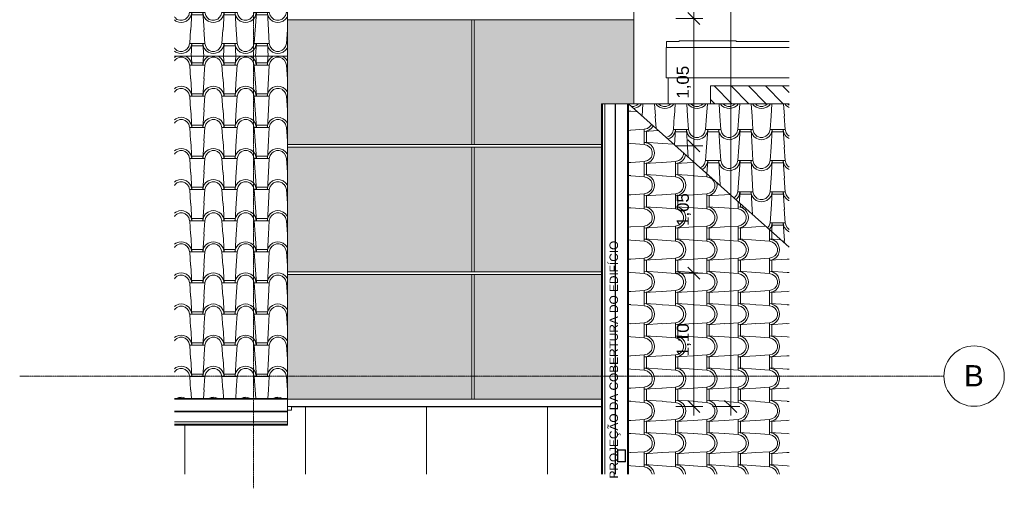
# Model space of a CAD drawing. Header units: millimetres. Extents: x -12134 to 14098, y -6837 to 7978.
# Tile 1 of 5: x -12134 to -3991, y -6837 to -2960. Entities that reach past the tile are written whole.
import ezdxf

# ---------------------------------------------------------------- set-up
doc = ezdxf.new("R2010")
doc.units = ezdxf.units.MM
doc.linetypes.add('_Tracejado médio', pattern=[4, 3, -1])
doc.linetypes.add('_Traço - ponto', pattern=[16, 12, -2, 0, -2])
for name, color, linetype, lineweight in [('A-ANNO-DIMS', 211, 'Continuous', 9), ('A-ANNO-DIMS-50', 211, 'Continuous', 9), ('A-CLNG-PATT', 13, 'Continuous', 18), ('A-DETL', 90, 'Continuous', 18), ('A-FLOR-PATT', 8, 'Continuous', 18), ('A-GENM', 13, 'Continuous', 18), ('A-GLAZ-CURT', 52, 'Continuous', 18), ('A-GLAZ-CWMG', 51, 'Continuous', 18), ('A-ROOF', 132, 'Continuous', 18), ('A-ROOF-OTLN', 132, 'Continuous', 18), ('A-ROOF-PATT', 132, 'Continuous', 18), ('A-WALL', 113, 'Continuous', 18), ('G-ANNO-TEXT', 231, 'Continuous', 9), ('S-COLS', 52, 'Continuous', 18), ('S-GRID', 1, 'Continuous', 9), ('S-GRID-IDEN', 1, 'Continuous', 9)]:
    doc.layers.add(name, color=color, linetype=linetype, lineweight=lineweight)
doc.styles.add('Arial', font='arial.ttf', dxfattribs={"height": 175})
doc.styles.add('Arial_2', font='arial.ttf', dxfattribs={"height": 100})
doc.styles.add('Arial_3', font='arial.ttf', dxfattribs={"height": 70})
doc.dimstyles.new('Diagonal_-_2_0mm_Arial', dxfattribs={"dimscale": 304.8, "dimtxt": 102.02594, "dimasz": 0.328084, "dimexe": 0.246063, "dimexo": 0.0625, "dimgap": 0.024606, "dimtad": 1, "dimlfac": 0.001, "dimrnd": 0.01, "dimzin": 0, "dimdsep": 46, "dimtxsty": 'Arial_2', "dimblk1": 'OBLIQUE', "dimblk2": 'OBLIQUE', "dimsah": 1, "dimcen": 0.09, "dimdle": 0.246063, "dimadec": 0, "dimazin": 0, "dimtfac": 1, "dimtdec": 4, "dimtix": 1, "dimtmove": 0, "dimatfit": 3, "dimfxl": 0.492126, "dimfxlon": 1, "dimtvp": 1, "dimtolj": 1, "dimtzin": 0, "dimarcsym": 2})

# ---------------------------------------------------------------- blocks, each defined once
blk = doc.blocks.new('Generic Models 19 - Generic Models 19-3087287-COBERTURA DE VIDRO - ENTRADA')
at = {"layer": 'A-GENM'}
for p, q in [((-6678.6, -3140), (-6785.9, -3140)), ((-6785.9, -3140), (-6785.9, -3190)), ((-6207, -3135.1), (-6678.6, -3135.1)), ((-6678.6, -3135.1), (-6678.6, -3140)), ((-6207, -3140), (-6207, -3135.1)), ((-5769.5, -3140), (-6207, -3140)), ((-6785.9, -3190), (-5769.5, -3190))]:
    blk.add_line(p, q, dxfattribs=at)
blk = doc.blocks.new('Rectangular Mullion - 6x12 cm metal-3947380-COBERTURA DE VIDRO - ENTRADA')
at = {"layer": 'A-GLAZ-CWMG'}
for p, q in [((-8385.8, -6099), (-7322.1, -6099)), ((-7101.5, -6099), (-7100.1, -6099)), ((-8385.8, -6159), (-7322.1, -6159)), ((-7322.1, -6163.8), (-8385.8, -6163.8)), ((-7101.5, -6159), (-7100.1, -6159)), ((-7100.1, -6163.8), (-7101.5, -6163.8))]:
    blk.add_line(p, q, dxfattribs=at)
blk = doc.blocks.new('System Panel - Vidro 2cm escuro2-V2-COBERTURA DE VIDRO - ENTRADA')
at = {"layer": 'A-GLAZ-CURT'}
blk.add_hatch(color=256, dxfattribs=at).paths.add_polyline_path([(-8375.8, -3993.6), (-7322.1, -3993.6), (-7322.1, -3655.1), (-7101.5, -3655.1), (-7101.5, -3993.6), (-7100.1, -3993.6), (-7100.1, -3655.1), (-7054.9, -3655.1), (-7054.9, -2960.4), (-8375.8, -2960.4)], flags=0)
blk.add_line((-7054.9, -2960.4), (-8375.8, -2960.4), dxfattribs=at)
blk = doc.blocks.new('System Panel - Vidro 2cm escuro2-V1-COBERTURA DE VIDRO - ENTRADA')
at = {"layer": 'A-GLAZ-CURT'}
blk.add_hatch(color=256, dxfattribs=at).paths.add_polyline_path([(-8395.8, -1886.8), (-8395.8, -853.6), (-9918.6, -853.6), (-9918.6, -1886.8)], flags=0)
blk.add_line((-8395.8, -853.6), (-9918.6, -853.6), dxfattribs=at)
blk = doc.blocks.new('System Panel - Vidro 2cm escuro2-V3-COBERTURA DE VIDRO - ENTRADA')
at = {"layer": 'A-GLAZ-CURT'}
h = blk.add_hatch(color=256, dxfattribs=at)
h.paths.add_polyline_path([(-8375.8, -5047), (-7322.1, -5047), (-7322.1, -4013.8), (-8375.8, -4013.8), (-8375.8, -4136.5)], flags=0)
h.paths.add_polyline_path([(-7101.5, -5047), (-7100.1, -5047), (-7100.1, -4013.8), (-7101.5, -4013.8), (-7101.5, -4136.5)], flags=0)
for p, q in [((-7322.1, -4013.8), (-8375.8, -4013.8)), ((-7100.1, -4013.8), (-7101.5, -4013.8))]:
    blk.add_line(p, q, dxfattribs=at)
blk = doc.blocks.new('System Panel - Vidro 2cm escuro2-V4-COBERTURA DE VIDRO - ENTRADA')
at = {"layer": 'A-GLAZ-CURT'}
blk.add_hatch(color=256, dxfattribs=at).paths.add_polyline_path([(-8395.8, -6099), (-8395.8, -5067.2), (-9918.6, -5067.2), (-9918.6, -6093.5), (-9965.8, -6093.5), (-9965.8, -6094.9), (-9918.6, -6094.9), (-9918.6, -6099)], flags=0)
for p, q in [((-8395.8, -5067.2), (-9918.6, -5067.2)), ((-9965.8, -6093.5), (-9965.8, -6094.9))]:
    blk.add_line(p, q, dxfattribs=at)
blk = doc.blocks.new('Rectangular Mullion - 6x12 cm metal-3947385-COBERTURA DE VIDRO - ENTRADA')
at = {"layer": 'A-GLAZ-CWMG'}
for p, q in [((-9918.6, -6099), (-8385.8, -6099)), ((-9918.6, -6159), (-8385.8, -6159)), ((-8385.8, -6163.8), (-9885.3, -6163.8))]:
    blk.add_line(p, q, dxfattribs=at)
blk = doc.blocks.new('Rectangular Mullion - 2x5 cm metal-V9-COBERTURA DE VIDRO - ENTRADA')
at = {"layer": 'A-GLAZ-CWMG'}
for p, q in [((-8385.8, -3993.6), (-7322.1, -3993.6)), ((-8385.8, -4013.6), (-7322.1, -4013.6)), ((-7101.5, -3993.6), (-7100.1, -3993.6)), ((-7101.5, -4013.6), (-7100.1, -4013.6))]:
    blk.add_line(p, q, dxfattribs=at)
blk = doc.blocks.new('Rectangular Mullion - 2x5 cm metal-V7-COBERTURA DE VIDRO - ENTRADA')
at = {"layer": 'A-GLAZ-CWMG'}
for p, q in [((-9918.6, -833.4), (-8385.8, -833.4)), ((-9918.6, -853.4), (-8385.8, -853.4))]:
    blk.add_line(p, q, dxfattribs=at)
blk = doc.blocks.new('Rectangular Mullion - 2x5 cm metal-4019198-COBERTURA DE VIDRO - ENTRADA')
at = {"layer": 'A-GLAZ-CWMG'}
for p, q in [((-8395.8, -5067), (-8375.8, -5067)), ((-8395.8, -5067), (-8395.8, -6099)), ((-8375.8, -5067), (-8375.8, -6099))]:
    blk.add_line(p, q, dxfattribs=at)
blk = doc.blocks.new('Rectangular Mullion - 2x5 cm metal-V10-COBERTURA DE VIDRO - ENTRADA')
at = {"layer": 'A-GLAZ-CWMG'}
for p, q in [((-8395.8, 2306.8), (-8375.8, 2306.8)), ((-8395.8, 2306.8), (-8395.8, 1273.4)), ((-8375.8, 2306.8), (-8375.8, 1273.4)), ((-8375.8, 1273.4), (-8395.8, 1273.4))]:
    blk.add_line(p, q, dxfattribs=at)
blk = doc.blocks.new('Generic Models 1 - Generic Models 24-4258923-COBERTURA DE VIDRO - ENTRADA')
at = {"layer": 'A-GENM'}
for p, q in [((-10677.4, -359.1), (-10777.4, -359.1)), ((-10777.4, -359.1), (-10777.4, -424.1)), ((-10775.4, -361.1), (-10679.4, -361.1)), ((-10775.4, -422.1), (-10775.4, -361.1)), ((-10679.4, -361.1), (-10679.4, -422.1)), ((-10677.4, -424.1), (-10677.4, -359.1)), ((-10777.4, -424.1), (-10677.4, -424.1)), ((-10777.4, -433.6), (-10777.4, -432.2)), ((-10679.4, -422.1), (-10775.4, -422.1)), ((-10677.4, -432.2), (-10677.4, -433.6)), ((-7189.6, -6518.3), (-7189.6, -6618.3)), ((-7124.6, -6518.3), (-7189.6, -6518.3)), ((-7187.6, -6520.3), (-7126.6, -6520.3)), ((-7187.6, -6616.3), (-7187.6, -6520.3)), ((-7126.6, -6520.3), (-7126.6, -6616.3)), ((-7124.6, -6618.3), (-7124.6, -6518.3)), ((-7101.5, -6518.3), (-7100.1, -6518.3)), ((-7189.6, -6618.3), (-7124.6, -6618.3)), ((-7126.6, -6616.3), (-7187.6, -6616.3)), ((-7100.1, -6618.3), (-7101.5, -6618.3))]:
    blk.add_line(p, q, dxfattribs=at)
blk = doc.blocks.new('ORNAMENTO SUPERIOR - ORNAMENTO SUPERIOR-4323885-COBERTURA DE VIDRO - ENTRADA')
at = {"layer": 'A-GENM'}
for p, q in [((-7054.9, -2874.7), (-7054.9, -3655.1)), ((-5769.5, -2874.7), (-7054.9, -2874.7)), ((-6770.8, -3655.1), (-6770.8, -3440))]:
    blk.add_line(p, q, dxfattribs=at)
blk = doc.blocks.new('Grid - Head Grid-11506-COBERTURA DE VIDRO - ENTRADA')
at = {"layer": 'S-GRID-IDEN'}
blk.add_circle((0, 0), 5, dxfattribs=at)
blk = doc.blocks.new('DIMBLOCK8-COBERTURA DE VIDRO - ENTRADA')
at = {"layer": 'A-ANNO-DIMS-50', "lineweight": 18}
for p, q in [((-6557.9, -1897.8), (-6607.9, -1847.8)), ((-6557.9, -1897.8), (-6507.9, -1947.8)), ((-6557.9, -2951.2), (-6607.9, -2901.2)), ((-6557.9, -2951.2), (-6507.9, -3001.2))]:
    blk.add_line(p, q, dxfattribs=at)
at = {"layer": 'A-ANNO-DIMS-50'}
for p, q in [((-6707.9, -1897.8), (-6482.9, -1897.8)), ((-6557.9, -1897.8), (-6707.9, -1897.8)), ((-6557.9, -1897.8), (-6557.9, -2951.2)), ((-6707.9, -2951.2), (-6482.9, -2951.2)), ((-6557.9, -2951.2), (-6707.9, -2951.2))]:
    blk.add_line(p, q, dxfattribs=at)
at = {"layer": 'A-ANNO-DIMS-50', "color": 0, "insert": (-6699.9, -2560.2), "char_height": 100, "width": 325.653, "attachment_point": 1, "rotation": 90, "line_spacing_factor": 0.941778, "style": 'Arial_2'}
blk.add_mtext('1,05', dxfattribs=at)
blk = doc.blocks.new('_Oblique')
at = {"color": 0, "linetype": 'ByBlock', "lineweight": -2}
blk.add_line((-0.5, -0.5), (0.5, 0.5), dxfattribs=at)
blk = doc.blocks.new('DIMBLOCK9-COBERTURA DE VIDRO - ENTRADA')
at = {"layer": 'A-ANNO-DIMS-50', "lineweight": 18}
for p, q in [((-6557.9, -2951.2), (-6607.9, -2901.2)), ((-6557.9, -2951.2), (-6507.9, -3001.2)), ((-6557.9, -4004.6), (-6607.9, -3954.6)), ((-6557.9, -4004.6), (-6507.9, -4054.6))]:
    blk.add_line(p, q, dxfattribs=at)
at = {"layer": 'A-ANNO-DIMS-50'}
for p, q in [((-6707.9, -2951.2), (-6482.9, -2951.2)), ((-6557.9, -2951.2), (-6707.9, -2951.2)), ((-6557.9, -2951.2), (-6557.9, -4004.6)), ((-6707.9, -4004.6), (-6482.9, -4004.6)), ((-6557.9, -4004.6), (-6707.9, -4004.6))]:
    blk.add_line(p, q, dxfattribs=at)
at = {"layer": 'A-ANNO-DIMS-50', "color": 0, "insert": (-6699.9, -3613.6), "char_height": 100, "width": 325.653, "attachment_point": 1, "rotation": 90, "line_spacing_factor": 0.941778, "style": 'Arial_2'}
blk.add_mtext('1,05', dxfattribs=at)
blk = doc.blocks.new('DIMBLOCK10-COBERTURA DE VIDRO - ENTRADA')
at = {"layer": 'A-ANNO-DIMS-50', "lineweight": 18}
for p, q in [((-6557.9, -4004.6), (-6607.9, -3954.6)), ((-6557.9, -4004.6), (-6507.9, -4054.6)), ((-6557.9, -5058), (-6607.9, -5008)), ((-6557.9, -5058), (-6507.9, -5108))]:
    blk.add_line(p, q, dxfattribs=at)
at = {"layer": 'A-ANNO-DIMS-50'}
for p, q in [((-6707.9, -4004.6), (-6482.9, -4004.6)), ((-6557.9, -4004.6), (-6707.9, -4004.6)), ((-6557.9, -4004.6), (-6557.9, -5058)), ((-6707.9, -5058), (-6482.9, -5058)), ((-6557.9, -5058), (-6707.9, -5058))]:
    blk.add_line(p, q, dxfattribs=at)
at = {"layer": 'A-ANNO-DIMS-50', "color": 0, "insert": (-6699.9, -4667), "char_height": 100, "width": 325.653, "attachment_point": 1, "rotation": 90, "line_spacing_factor": 0.941778, "style": 'Arial_2'}
blk.add_mtext('1,05', dxfattribs=at)
blk = doc.blocks.new('DIMBLOCK11-COBERTURA DE VIDRO - ENTRADA')
at = {"layer": 'A-ANNO-DIMS-50', "lineweight": 18}
for p, q in [((-6557.9, -5058), (-6607.9, -5008)), ((-6557.9, -5058), (-6507.9, -5108)), ((-6557.9, -6159), (-6607.9, -6109)), ((-6557.9, -6159), (-6507.9, -6209))]:
    blk.add_line(p, q, dxfattribs=at)
at = {"layer": 'A-ANNO-DIMS-50'}
for p, q in [((-6707.9, -5058), (-6482.9, -5058)), ((-6557.9, -5058), (-6707.9, -5058)), ((-6557.9, -5058), (-6557.9, -6234)), ((-6707.9, -6159), (-6482.9, -6159)), ((-6557.9, -6159), (-6707.9, -6159))]:
    blk.add_line(p, q, dxfattribs=at)
at = {"layer": 'A-ANNO-DIMS-50', "color": 0, "insert": (-6699.9, -5744.2), "char_height": 100, "width": 325.653, "attachment_point": 1, "rotation": 90, "line_spacing_factor": 0.941778, "style": 'Arial_2'}
blk.add_mtext('1,10', dxfattribs=at)
blk = doc.blocks.new('DIMBLOCK12-COBERTURA DE VIDRO - ENTRADA')
at = {"layer": 'A-ANNO-DIMS-50'}
for p, q in [((-6253.6, -6234), (-6253.6, 2443.1)), ((-6403.6, 2368.1), (-6178.6, 2368.1)), ((-6253.6, 2368.1), (-6403.6, 2368.1)), ((-6403.6, -6159), (-6178.6, -6159)), ((-6253.6, -6159), (-6403.6, -6159))]:
    blk.add_line(p, q, dxfattribs=at)
at = {"layer": 'A-ANNO-DIMS-50', "lineweight": 18}
for p, q in [((-6253.6, 2368.1), (-6303.6, 2418.1)), ((-6253.6, 2368.1), (-6203.6, 2318.1)), ((-6253.6, -6159), (-6303.6, -6109)), ((-6253.6, -6159), (-6203.6, -6209))]:
    blk.add_line(p, q, dxfattribs=at)
at = {"layer": 'A-ANNO-DIMS-50', "color": 0, "insert": (-6395.6, -2031.1), "char_height": 100, "width": 325.653, "attachment_point": 1, "rotation": 90, "line_spacing_factor": 0.941778, "style": 'Arial_2'}
blk.add_mtext('8,53', dxfattribs=at)

msp = doc.modelspace()

# ---------------------------------------------------------------- hatches: boundary and pattern name
at = {"layer": 'A-CLNG-PATT', "lineweight": 25}
h = msp.add_hatch(dxfattribs=at)
h.set_pattern_fill('FP_3', color=256, style=0, pattern_type=2)
h.set_pattern_definition([(135, (-4061.11, -6545.02), (-70.7107, -70.7107), [])])
h.paths.add_polyline_path([(-5769.535, -3655.147), (-5769.535, -3508.492), (-6421.115, -3508.492), (-6421.115, -3655.147)], flags=0)
at = {"layer": 'A-FLOR-PATT'}
h = msp.add_hatch(dxfattribs=at)
h.set_pattern_fill('FP_2', color=256, style=0, pattern_type=2)
h.set_pattern_definition([(180, (-9769.8, -11868.5), (-1e-13, -1000), []), (270, (-9769.8, -11868.5), (1000, 6e-14), [])])
h.paths.add_polyline_path([(-10854.736, -6719.265), (-7322.103, -6719.265), (-7322.103, -6163.786), (-9885.286, -6163.786), (-9885.286, -6191.388), (-9918.615, -6191.388), (-9918.615, -6315.505), (-10854.736, -6315.505)], flags=0)
h.paths.add_polyline_path([(-7101.523, -6719.265), (-7100.089, -6719.265), (-7100.089, -6618.267), (-7101.523, -6618.267)], flags=0)
h.paths.add_polyline_path([(-7100.089, -6518.267), (-7100.089, -6163.786), (-7101.523, -6163.786), (-7101.523, -6518.267)], flags=0)
h.paths.add_polyline_path([(-10035.286, -6094.925), (-10035.286, -6093.492), (-10854.736, -6093.492), (-10854.736, -6094.925), (-10051.115, -6094.925)], flags=0)
at = {"layer": 'A-ROOF-PATT'}
h = msp.add_hatch(dxfattribs=at)
h.set_pattern_fill('FP_7', color=256, style=0, pattern_type=2)
h.set_pattern_definition([(99.798, (48.806, 944.587), (-266.7017, 1286.9659), [15.672, -1551.546]), (180, (63.47, 960.03), (-3e-14, -257.393), [17.335, -249.364]), (93.673, (55.473, 814.603), (-266.72883886, 4118.2881084), [145.726, -28999.548]), (180, (267.5, 940.73), (-3e-14, -257.393), [46.672, -220.027]), (180, (267.5, 960.03), (-3e-14, -257.393), [45.339, -221.361]), (107.268, (71.476, 934.29), (-266.703995, 772.17878), [26.954, -2668.465]), (123.668, (83.477, 916.273), (-533.405487, 772.17677), [21.649, -4308.098]), (138.502, (99.479, 902.117), (-2933.719532, 2573.904027), [21.365, -4251.682]), (161.19, (122.148, 894.395), (-800.099973, 257.39147), [23.949, -4765.758]), (172.15, (134.15, 876.378), (-266.70025, -5e-05), [18.846, -1865.714]), (160.426, (115.481, 878.951), (-2933.691569, 1029.593874), [26.89, -5351.196]), (142.329, (90.145, 887.96), (-1066.80115, 772.17687), [25.271, -1659.437]), (125.465, (70.142, 903.404), (-2400.330864, 3346.093074), [25.282, -5031.096]), (266.327, (222.161, 960.03), (-1600.3769996, -24967.11909735), [145.726, -28999.548]), (265.913, (212.826, 1071.996), (-266.675731, -3860.898062), [112.251, -7371.182]), (94.087, (63.474, 960.03), (-266.677069, 3603.505412), [112.251, -7371.182]), (180, (144.82, 894.4), (-3e-14, -257.393), [22.669, -244.03]), (202.115, (170.154, 904.691), (-1866.897612, -772.184533), [27.349, -5442.348]), (220.977, (183.49, 916.273), (-266.7015, -257.390853), [17.663, -3514.933]), (233.494, (196.824, 934.29), (-533.40474, -772.17592), [22.415, -2219.132]), (252.732, (204.826, 960.03), (-533.40876, -1801.74984), [26.954, -2668.465]), (180, (222.16, 960.03), (-3e-14, -257.393), [17.335, -249.364]), (260.202, (222.16, 960.03), (5e-05, -257.39339), [15.672, -1551.546]), (252.058, (219.494, 944.587), (-1066.80501, -3346.110578), [21.644, -4307.16]), (234.535, (212.826, 923.995), (-533.407626, -772.17561), [25.282, -5031.096]), (217.671, (198.16, 903.404), (-266.70075, -257.39281), [25.271, -1659.437]), (199.574, (178.155, 887.96), (-2133.593519, -772.194577), [26.89, -5351.196]), (187.85, (152.82, 878.95), (-1600.1996, -257.39347), [18.846, -1865.714]), (107.942, (55.473, 923.995), (-266.701075, 772.17963), [21.644, -4307.16]), (180, (47.47, 940.73), (-3e-14, -257.393), [46.672, -220.027]), (180, (46.14, 960.03), (-3e-14, -257.393), [45.339, -221.361])])
h.paths.add_polyline_path([(-10854.736, -3261.738), (-9918.615, -3261.738), (-9918.615, -433.618), (-10854.736, -433.618), (-10854.736, -1553.735)], flags=0)
h = msp.add_hatch(dxfattribs=at)
h.set_pattern_fill('FP_6', color=256, style=0, pattern_type=2)
h.set_pattern_definition([(279.798, (486.194, -1263.565), (266.69303, -1286.91565), [15.672, -1551.486]), (0, (471.53, -1279), (0, 257.383), [17.335, -249.364]), (273.673, (479.526, -1133.586), (266.71826863, -4118.1234473), [145.721, -28998.391]), (0, (267.5, -1259.7), (0, 257.383), [46.672, -220.027]), (0, (267.5, -1279), (0, 257.383), [45.339, -221.361]), (287.268, (463.524, -1253.27), (266.69509, -772.15013), [26.953, -2668.367]), (303.669, (451.523, -1235.252), (533.403718, -772.146376), [21.648, -4307.979]), (318.503, (435.521, -1221.096), (2933.713523, -2573.807768), [21.365, -4251.607]), (341.191, (412.851, -1213.375), (800.101625, -257.376538), [23.948, -4765.738]), (352.15, (400.85, -1195.358), (266.69997, -0.00193), [18.846, -1865.713]), (340.427, (419.519, -1197.932), (2933.696347, -1029.537981), [26.89, -5351.172]), (322.33, (444.855, -1206.94), (1066.79976, -772.14804), [25.27, -1659.413]), (305.466, (464.858, -1222.383), (2400.32602, -3345.962403), [25.281, -5030.962]), (86.327, (312.839, -1279.008), (1600.31312974, 24966.12414527), [145.721, -28998.391]), (85.912, (322.173, -1390.969), (266.732138, 3860.739799), [112.247, -7370.889]), (274.088, (471.526, -1279.008), (266.729697, -3603.3571234), [112.247, -7370.889]), (0, (390.18, -1213.38), (0, 257.383), [22.669, -244.03]), (22.114, (364.846, -1223.67), (1866.899971, 772.147432), [27.348, -5442.317]), (40.976, (351.51, -1235.252), (266.700708, 257.381608), [17.663, -3514.872]), (53.493, (338.176, -1253.27), (533.404146, 772.14592), [22.415, -2219.074]), (72.732, (330.174, -1279.008), (533.38828, 1801.683953), [26.953, -2668.367]), (0, (312.84, -1279), (0, 257.383), [17.335, -249.364]), (80.202, (312.84, -1279.01), (-0.00193, 257.38255), [15.672, -1551.486]), (72.057, (315.506, -1263.565), (1066.823978, 3345.970184), [21.643, -4307.004]), (54.534, (322.173, -1242.974), (533.406017, 772.145124), [25.281, -5030.962]), (37.67, (336.84, -1222.383), (266.70031, 257.38309), [25.27, -1659.413]), (19.573, (356.845, -1206.94), (2133.597574, 772.153988), [26.89, -5351.172]), (7.85, (382.18, -1197.932), (1600.19888, 257.39135), [18.846, -1865.713]), (287.943, (479.526, -1242.974), (266.70531, -772.146435), [21.643, -4307.004]), (0, (487.53, -1259.7), (0, 257.383), [46.672, -220.027]), (0, (488.86, -1279), (0, 257.383), [45.339, -221.361])])
h.paths.add_polyline_path([(-9918.615, -6093.492), (-9918.615, -3261.738), (-10854.736, -3261.738), (-10854.736, -6093.492)], flags=0)
h = msp.add_hatch(dxfattribs=at)
h.set_pattern_fill('FP_5', color=256, style=0, pattern_type=2)
h.set_pattern_definition([(189.748, (-1003.03, -149.314), (-1293.68608, -266.6992), [15.752, -1559.413]), (270, (-1018.56, -134.65), (258.737, 2e-14), [17.335, -249.364]), (183.654, (-872.37, -142.646), (-4139.79071074, -266.7306903), [146.484, -29150.342]), (270, (-999.15, 69.38), (258.737, 2e-14), [46.672, -220.027]), (270, (-1018.56, 69.38), (258.737, 2e-14), [45.339, -221.361]), (197.183, (-992.682, -126.644), (-776.21286, -266.69607), [27.083, -2681.173]), (213.53, (-974.571, -114.643), (-776.212997, -533.398832), [21.727, -4323.691]), (228.353, (-960.34, -98.641), (-2587.387903, -2933.67993), [21.414, -4261.442]), (251.099, (-952.578, -75.971), (-258.731977, -800.10165), [23.962, -4768.35]), (262.11, (-934.467, -63.97), (0.00167, -266.69996), [18.848, -1865.897]), (250.332, (-937.054, -82.639), (-1034.95041, -2933.698236), [26.906, -5354.34]), (232.184, (-946.11, -107.975), (-776.21916, -1066.79342), [25.32, -1662.679]), (215.324, (-961.634, -127.978), (-3363.569126, -2400.324374), [25.369, -5048.537]), (356.346, (-1018.556, 24.041), (25097.4779624, -1600.3885365), [146.484, -29150.342]), (355.934, (-1131.107, 14.707), (3881.055926, -266.686601), [112.835, -7409.474]), (184.066, (-1018.556, -134.645), (-3622.318686, -266.686698), [112.835, -7409.474]), (270, (-952.58, -53.3), (258.737, 2e-14), [22.669, -244.03]), (292.219, (-962.928, -27.965), (776.208572, -1866.900708), [27.369, -5446.385]), (311.125, (-974.571, -14.63), (258.736235, -266.70041), [17.703, -3522.836]), (323.637, (-992.682, -1.295), (776.21152, -533.3992), [22.491, -2226.625]), (342.817, (-1018.556, 6.706), (1811.163, -533.389376), [27.083, -2681.173]), (270, (-1018.56, 24.04), (258.737, 2e-14), [17.335, -249.364]), (350.252, (-1018.556, 24.04), (258.73664, -2e-05), [15.752, -1559.413]), (342.145, (-1003.032, 21.374), (3363.576158, -1066.820048), [21.746, -4327.52]), (324.676, (-982.333, 14.707), (776.20859, -533.405795), [25.369, -5048.537]), (307.816, (-961.634, 0.04), (258.73915, -266.6977), [25.32, -1662.679]), (289.668, (-946.11, -19.964), (776.21227, -2133.598701), [26.906, -5354.34]), (277.89, (-937.054, -45.3), (258.72362, -1600.20199), [18.848, -1865.897]), (197.855, (-982.333, -142.646), (-776.209653, -266.70467), [21.746, -4327.52]), (270, (-999.15, -150.65), (258.737, 2e-14), [46.672, -220.027]), (270, (-1018.56, -151.98), (258.737, 2e-14), [45.339, -221.361])])
h.paths.add_polyline_path([(-5769.535, -6719.265), (-5769.535, -4843.142), (-7100.089, -3655.147), (-7100.089, -6719.265), (-7040.835, -6719.265)], flags=0)
h = msp.add_hatch(dxfattribs=at)
h.set_pattern_fill('FP_8', color=256, style=0, pattern_type=2)
h.set_pattern_definition([(99.819, (48.806, 736.585), (-266.69378, 1284.11452), [15.639, -1548.206]), (180, (63.47, 752), (-3e-14, -256.823), [17.335, -249.364]), (93.681, (55.473, 606.89), (-266.71891896, 4109.1586222), [145.405, -28935.526]), (180, (267.5, 732.73), (-3e-14, -256.823), [46.672, -220.027]), (180, (267.5, 752), (-3e-14, -256.823), [45.339, -221.361]), (107.304, (71.475, 726.312), (-266.702786, 770.466816), [26.9, -2663.071]), (123.726, (83.477, 708.335), (-533.39598, 770.471483), [21.616, -4301.485]), (138.565, (99.479, 694.21), (-2933.71578, 2568.203418), [21.344, -4247.546]), (161.229, (122.148, 686.505), (-800.101233, 256.81732), [23.943, -4764.66]), (172.167, (134.15, 668.527), (-266.70037, 0.00058), [18.845, -1865.637]), (160.467, (115.481, 671.096), (-2933.707672, 1027.265432), [26.884, -5349.866]), (142.39, (90.144, 680.084), (-1066.79488, 770.47492), [25.25, -1658.064]), (125.525, (70.142, 695.494), (-2400.324554, 3338.67991), [25.245, -5023.7]), (266.319, (222.161, 751.995), (-1600.31701644, -24911.7763469), [145.405, -28935.526]), (265.904, (212.826, 863.712), (-266.672345, -3852.339933), [112.004, -7354.925]), (94.096, (63.474, 751.995), (-266.674038, 3595.5168275), [112.004, -7354.925]), (180, (144.82, 686.5), (-3e-14, -256.823), [22.669, -244.03]), (202.07, (170.155, 696.778), (-1866.906447, -770.450063), [27.34, -5440.64]), (220.914, (183.489, 708.335), (-266.701574, -256.82061), [17.646, -3511.584]), (233.434, (196.824, 726.312), (-533.39412, -770.47255), [22.383, -2215.955]), (252.696, (204.825, 751.995), (-533.4063, -1797.756195), [26.9, -2663.071]), (180, (222.16, 752), (-3e-14, -256.823), [17.335, -249.364]), (260.181, (222.16, 751.995), (0.0015, -256.82234), [15.639, -1548.206]), (252.021, (219.494, 736.585), (-1066.787106, -3338.698125), [21.601, -4298.519]), (234.475, (212.826, 716.04), (-533.405962, -770.464875), [25.245, -5023.7]), (217.61, (198.16, 695.494), (-266.69888, -256.82434), [25.25, -1658.064]), (199.533, (178.155, 680.084), (-2133.605397, -770.449459), [26.884, -5349.866]), (187.833, (152.82, 671.096), (-1600.19849, -256.82827), [18.845, -1865.637]), (107.979, (55.473, 716.04), (-266.697393, 770.469175), [21.601, -4298.519]), (180, (47.47, 732.73), (-3e-14, -256.823), [46.672, -220.027]), (180, (46.14, 752), (-3e-14, -256.823), [45.339, -221.361])])
h.paths.add_polyline_path([(-5769.535, -4843.142), (-5769.535, -3655.147), (-7100.089, -3655.147), (-6560.975, -4136.5)], flags=0)

# ---------------------------------------------------------------- linework, layer by layer
at = {"layer": 'A-DETL', "linetype": '_Tracejado médio'}
for p, q in [((-9918.615, -214.902), (-9918.615, -6312.207)), ((-7055.089, -3655.147), (-7055.089, -2874.517)), ((-7318.804, -3655.147), (-7318.804, -6719.265)), ((-7318.804, -3655.147), (-7055.089, -3655.147)), ((-9918.615, -6312.207), (-10854.736, -6312.207))]:
    msp.add_line(p, q, dxfattribs=at)
at = {"layer": 'A-ROOF'}
for p, q in [((-9918.615, -6093.492), (-9918.615, -433.618)), ((-9918.615, -3261.738), (-10854.736, -3261.738)), ((-7100.089, -3655.147), (-7100.089, -6719.265)), ((-5769.535, -4843.142), (-7100.089, -3655.147)), ((-5769.535, -3655.147), (-7100.089, -3655.147)), ((-10854.736, -6093.492), (-9918.615, -6093.492))]:
    msp.add_line(p, q, dxfattribs=at)
at = {"layer": 'A-ROOF-OTLN'}
for p, q in [((-7322.103, -3655.147), (-7293.969, -3655.147)), ((-7322.103, -6719.265), (-7322.103, -3655.147)), ((-7317.122, -6719.265), (-7317.122, -3655.147)), ((-7313.982, -6719.265), (-7313.982, -3655.147)), ((-7293.969, -6719.265), (-7293.969, -3655.147)), ((-7292.655, -3655.147), (-7101.523, -3655.147)), ((-7209.318, -6719.265), (-7209.318, -3655.147)), ((-7205.826, -6719.265), (-7205.826, -3655.147)), ((-7106.523, -6719.265), (-7106.523, -3655.147)), ((-7101.523, -6719.265), (-7101.523, -3655.147)), ((-9918.615, -6094.925), (-10854.736, -6094.925)), ((-9918.615, -6099.925), (-10854.736, -6099.925)), ((-9918.615, -6094.925), (-9918.615, -6286.058)), ((-9918.615, -6199.228), (-10854.736, -6199.228)), ((-9918.615, -6202.72), (-10854.736, -6202.72)), ((-9918.615, -6287.371), (-10854.736, -6287.371)), ((-9918.615, -6307.385), (-10854.736, -6307.385)), ((-9918.615, -6310.524), (-10854.736, -6310.524)), ((-9918.615, -6315.505), (-10854.736, -6315.505)), ((-9918.615, -6287.371), (-9918.615, -6315.505))]:
    msp.add_line(p, q, dxfattribs=at)
at = {"layer": 'A-WALL'}
for p, q in [((-6785.989, -3190.021), (-5769.535, -3190.021)), ((-6785.989, -3190.021), (-6785.989, -3440.021)), ((-5769.535, -3440.021), (-6785.989, -3440.021)), ((-6771.115, -3655.147), (-6771.115, -3440.021)), ((-6421.115, -3508.492), (-6421.115, -3655.147)), ((-5769.535, -3508.492), (-6421.115, -3508.492))]:
    msp.add_line(p, q, dxfattribs=at)
at = {"layer": 'S-COLS'}
for p, q in [((-10035.286, -6093.492), (-10035.286, -6094.925)), ((-9885.286, -6191.388), (-9885.286, -6161.66)), ((-9918.615, -6191.388), (-9885.286, -6191.388))]:
    msp.add_line(p, q, dxfattribs=at)
at = {"layer": 'S-GRID', "linetype": '_Traço - ponto'}
for p, q in [((-10201.115, 2973.382), (-10201.115, -6836.712)), ((-4490.577, -5908.492), (-12134.2, -5908.492))]:
    msp.add_line(p, q, dxfattribs=at)

# ---------------------------------------------------------------- block references
at = {"layer": 'A-GENM'}
for name in ['Generic Models 1 - Generic Models 24-4258923-COBERTURA DE VIDRO - ENTRADA', 'ORNAMENTO SUPERIOR - ORNAMENTO SUPERIOR-4323885-COBERTURA DE VIDRO - ENTRADA', 'Generic Models 19 - Generic Models 19-3087287-COBERTURA DE VIDRO - ENTRADA']:
    msp.add_blockref(name, (0, 0), dxfattribs=at)
at = {"layer": 'A-GLAZ-CURT'}
for name, p in [('System Panel - Vidro 2cm escuro2-V1-COBERTURA DE VIDRO - ENTRADA', (0, -2106.8)), ('System Panel - Vidro 2cm escuro2-V2-COBERTURA DE VIDRO - ENTRADA', (0, 0)), ('System Panel - Vidro 2cm escuro2-V1-COBERTURA DE VIDRO - ENTRADA', (0, -3160.2)), ('System Panel - Vidro 2cm escuro2-V3-COBERTURA DE VIDRO - ENTRADA', (0, 0)), ('System Panel - Vidro 2cm escuro2-V4-COBERTURA DE VIDRO - ENTRADA', (0, 0)), ('System Panel - Vidro 2cm escuro2-V3-COBERTURA DE VIDRO - ENTRADA', (0, -1053.4))]:
    msp.add_blockref(name, p, dxfattribs=at)
at = {"layer": 'A-GLAZ-CWMG'}
for name, p in [('Rectangular Mullion - 2x5 cm metal-V10-COBERTURA DE VIDRO - ENTRADA', (0, -5267)), ('Rectangular Mullion - 2x5 cm metal-V7-COBERTURA DE VIDRO - ENTRADA', (0, -3160.2)), ('Rectangular Mullion - 2x5 cm metal-V10-COBERTURA DE VIDRO - ENTRADA', (0, -6320.4)), ('Rectangular Mullion - 2x5 cm metal-V9-COBERTURA DE VIDRO - ENTRADA', (0, 0)), ('Rectangular Mullion - 2x5 cm metal-V7-COBERTURA DE VIDRO - ENTRADA', (0, -4213.6)), ('Rectangular Mullion - 2x5 cm metal-V9-COBERTURA DE VIDRO - ENTRADA', (0, -1053.4)), ('Rectangular Mullion - 2x5 cm metal-4019198-COBERTURA DE VIDRO - ENTRADA', (0, 0)), ('Rectangular Mullion - 6x12 cm metal-3947385-COBERTURA DE VIDRO - ENTRADA', (0, 0)), ('Rectangular Mullion - 6x12 cm metal-3947380-COBERTURA DE VIDRO - ENTRADA', (0, 0))]:
    msp.add_blockref(name, p, dxfattribs=at)
at = {"layer": 'S-GRID-IDEN', "xscale": 49.99999999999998, "yscale": 49.99999999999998, "zscale": 49.99999999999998, "rotation": 89.99999999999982}
msp.add_blockref('Grid - Head Grid-11506-COBERTURA DE VIDRO - ENTRADA', (-4240.577, -5908.492), dxfattribs=at)

# ---------------------------------------------------------------- texts
at = {"layer": 'G-ANNO-TEXT', "color": 7, "insert": (-7255.71, -6755.455), "char_height": 70, "width": 2332.91062, "attachment_point": 1, "rotation": 90, "style": 'Arial_3'}
msp.add_mtext('PROJEÇÃO DA COBERTURA DO EDIFÍCIO', dxfattribs=at)
at = {"layer": 'S-GRID-IDEN', "insert": (-4323.537, -5817.891), "char_height": 175, "width": 200.42187, "attachment_point": 1, "style": 'Arial'}
msp.add_mtext('B', dxfattribs=at)

# ---------------------------------------------------------------- dimensions: what is measured, and where the dimension line sits
at = {"layer": 'A-ANNO-DIMS'}
for base, p1, p2, override, picture, middle in [((-6253.563, 2368.13), (-6403.563, -6158.99), (-6403.563, 2368.13), {"dimpost": '<>', "dimfxl": 8527.119478}, 'DIMBLOCK12-COBERTURA DE VIDRO - ENTRADA', (-6312.154, -1895.43)), ((-6557.852, -2951.228), (-6707.852, -1897.828), (-6707.852, -2951.228), {"dimpost": '<>', "dimfxl": 1053.399923}, 'DIMBLOCK8-COBERTURA DE VIDRO - ENTRADA', (-6616.409, -2424.528)), ((-6557.852, -4004.628), (-6707.852, -2951.228), (-6707.852, -4004.628), {"dimpost": '<>', "dimfxl": 1053.399923}, 'DIMBLOCK9-COBERTURA DE VIDRO - ENTRADA', (-6616.409, -3477.928)), ((-6557.852, -5058.028), (-6707.852, -4004.628), (-6707.852, -5058.028), {"dimpost": '<>', "dimfxl": 1053.399923}, 'DIMBLOCK10-COBERTURA DE VIDRO - ENTRADA', (-6616.409, -4531.328)), ((-6557.852, -6158.99), (-6707.852, -5058.028), (-6707.852, -6158.99), {"dimpost": '<>', "dimfxl": 1100.961888}, 'DIMBLOCK11-COBERTURA DE VIDRO - ENTRADA', (-6616.409, -5608.509))]:
    dim = msp.add_linear_dim(base=base, p1=p1, p2=p2, angle=90, dimstyle='Diagonal_-_2_0mm_Arial', override=override, dxfattribs=at)
    dim.commit()
    dim.dimension.update_dxf_attribs({"geometry": picture, "text_midpoint": middle})

doc.saveas('drawing.dxf')
